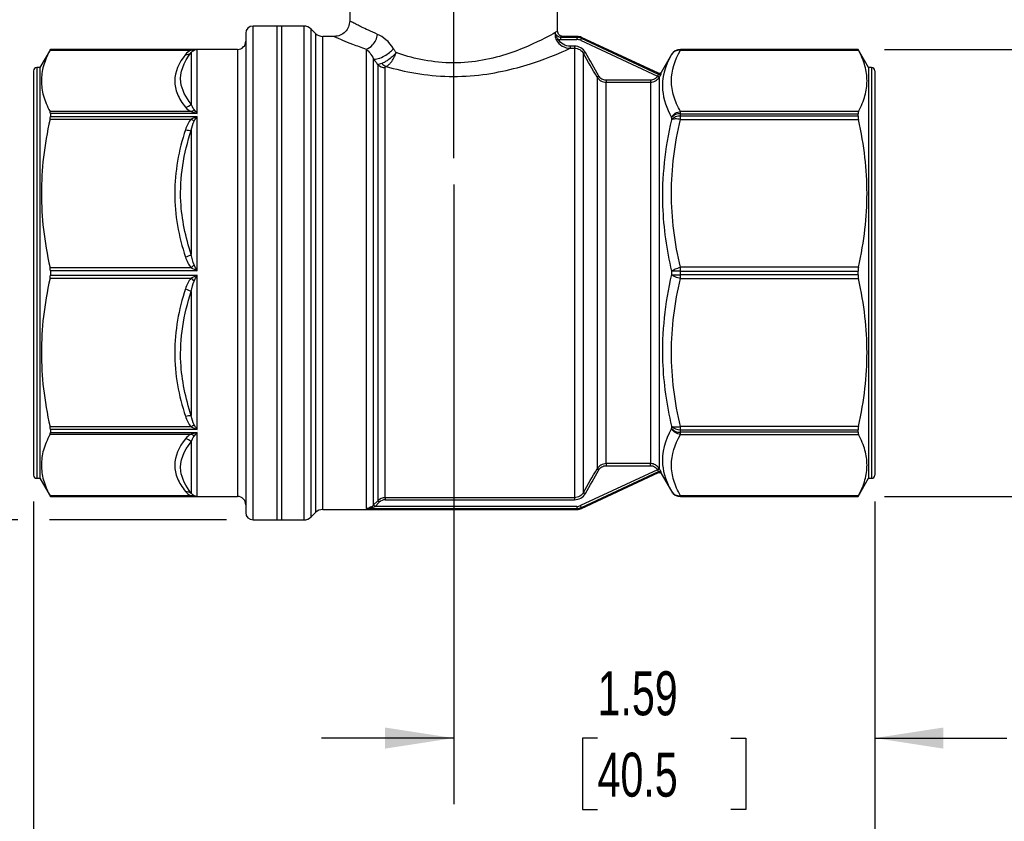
# Model space of a CAD drawing. Header units: inches. Extents: x 0.5 to 21.5, y 0.5 to 16.5.
# Tile 3 of 11: x 4 to 7.8, y 3.4 to 6.4. Entities that reach past the tile are written whole.
import ezdxf

# ---------------------------------------------------------------- set-up
doc = ezdxf.new("R2010")
doc.units = ezdxf.units.IN
doc.header["$LTSCALE"] = 2
doc.header["$MEASUREMENT"] = 0
doc.linetypes.add('SLD-Center', pattern=[0.75, 0.6, -0.05, 0.05, -0.05])
doc.linetypes.add('SLD-Solid', pattern=[0])
doc.layers.add('CENTER', color=40, linetype='SLD-Center')
doc.layers.add('DIMENSIONS', color=140, linetype='SLD-Solid', lineweight=25)
doc.styles.add('SLDTEXTSTYLE0', font='TXT', dxfattribs={"width": 0.7})
doc.dimstyles.new('SLDDIMSTYLE0', dxfattribs={"dimtxt": 0.169922, "dimasz": 0.26, "dimexe": 0, "dimexo": 0.0625, "dimgap": 0.04248, "dimtad": 0, "dimtih": 1, "dimtoh": 1, "dimrnd": 1e-09, "dimzin": 12, "dimdsep": 46, "dimtxsty": 'SLDTEXTSTYLE0', "dimsah": 1, "dimcen": 0.09, "dimadec": 0, "dimazin": 3, "dimtfac": 1, "dimtofl": 0, "dimtmove": 0, "dimatfit": 3, "dimfxl": 0, "dimfrac": 2, "dimtolj": 1, "dimtzin": 12, "dimarcsym": 0})
doc.dimstyles.new('SLDDIMSTYLE1', dxfattribs={"dimtxt": 0.169922, "dimasz": 0.26, "dimexe": 0, "dimexo": 0.0625, "dimgap": 0.04248, "dimtad": 0, "dimtih": 1, "dimtoh": 1, "dimrnd": 1e-09, "dimzin": 12, "dimdsep": 46, "dimtxsty": 'SLDTEXTSTYLE0', "dimsah": 1, "dimcen": 0.09, "dimadec": 0, "dimazin": 3, "dimtfac": 1, "dimtmove": 0, "dimatfit": 0, "dimfxl": 0, "dimfrac": 2, "dimtolj": 1, "dimtzin": 12, "dimarcsym": 0})

# ---------------------------------------------------------------- blocks, each defined once
blk = doc.blocks.new('_D')
at = {"layer": 'DIMENSIONS'}
for p, q in [((7.3104, 6.2904), (8.4864, 6.2904)), ((8.2364, 6.2904), (8.2364, 5.7737)), ((7.9839, 5.4656), (7.9269, 5.4656)), ((7.9269, 5.4656), (7.9269, 5.1955)), ((8.4889, 5.4656), (8.5459, 5.4656)), ((8.5459, 5.4656), (8.5459, 5.1955)), ((7.9269, 5.1955), (7.9839, 5.1955)), ((8.5459, 5.1955), (8.4889, 5.1955)), ((8.2364, 4.5975), (8.2364, 5.1575)), ((7.3104, 4.5975), (8.4864, 4.5975))]:
    blk.add_line(p, q, dxfattribs=at)
for points in [[(8.2364, 6.2904), (8.1964, 6.0304), (8.2764, 6.0304)], [(8.2364, 4.5975), (8.2764, 4.8575), (8.1964, 4.8575)]]:
    blk.add_solid(points, dxfattribs=at)
at = {"layer": 'DIMENSIONS', "char_height": 0.16667, "attachment_point": 1, "style": 'SLDTEXTSTYLE0'}
for s, insert in [('1.69', (7.9839, 5.7185)), ('43.0', (7.9839, 5.4104))]:
    blk.add_mtext(s, dxfattribs=dict(at, insert=insert))
blk = doc.blocks.new('_D_1')
at = {"layer": 'DIMENSIONS'}
for p, q in [((5.6794, 5.7789), (5.6794, 3.4327)), ((7.2738, 4.5782), (7.2738, 3.4327)), ((5.6794, 3.6827), (5.1794, 3.6827)), ((6.2241, 3.6827), (6.1671, 3.6827)), ((6.1671, 3.6827), (6.1671, 3.4126)), ((6.7291, 3.6827), (6.7861, 3.6827)), ((6.7861, 3.6827), (6.7861, 3.4126)), ((7.2738, 3.6827), (7.7738, 3.6827)), ((6.1671, 3.4126), (6.2241, 3.4126)), ((6.7861, 3.4126), (6.7291, 3.4126))]:
    blk.add_line(p, q, dxfattribs=at)
for points in [[(5.6794, 3.6827), (5.4194, 3.7227), (5.4194, 3.6427)], [(7.2738, 3.6827), (7.5338, 3.6427), (7.5338, 3.7227)]]:
    blk.add_solid(points, dxfattribs=at)
at = {"layer": 'DIMENSIONS', "char_height": 0.16667, "attachment_point": 1, "style": 'SLDTEXTSTYLE0'}
for s, insert in [('1.59', (6.2241, 3.9356)), ('40.5', (6.2241, 3.6275))]:
    blk.add_mtext(s, dxfattribs=dict(at, insert=insert))
blk = doc.blocks.new('_D_2')
at = {"layer": 'DIMENSIONS'}
for p, q in [((4.0888, 4.5782), (4.0888, 2.4878)), ((7.2738, 4.5782), (7.2738, 2.4878)), ((4.0888, 2.7378), (5.1986, 2.7378)), ((5.4289, 2.7378), (5.3718, 2.7378)), ((5.3718, 2.7378), (5.3718, 2.4677)), ((5.9338, 2.7378), (5.9909, 2.7378)), ((5.9909, 2.7378), (5.9909, 2.4677)), ((7.2738, 2.7378), (6.1641, 2.7378)), ((5.3718, 2.4677), (5.4289, 2.4677)), ((5.9909, 2.4677), (5.9338, 2.4677))]:
    blk.add_line(p, q, dxfattribs=at)
for points in [[(4.0888, 2.7378), (4.3488, 2.6978), (4.3488, 2.7778)], [(7.2738, 2.7378), (7.0138, 2.7778), (7.0138, 2.6978)]]:
    blk.add_solid(points, dxfattribs=at)
at = {"layer": 'DIMENSIONS', "char_height": 0.16667, "attachment_point": 1, "style": 'SLDTEXTSTYLE0'}
for s, insert in [('3.19', (5.4289, 2.9907)), ('80.9', (5.4289, 2.6826))]:
    blk.add_mtext(s, dxfattribs=dict(at, insert=insert))
blk = doc.blocks.new('_D_4')
at = {"layer": 'DIMENSIONS'}
for p, q in [((5.4363, 7.2845), (3.0501, 7.2845)), ((3.3001, 7.2845), (3.3001, 6.2048)), ((3.0476, 5.8967), (2.9906, 5.8967)), ((2.9906, 5.8967), (2.9906, 5.6266)), ((3.5526, 5.8967), (3.6096, 5.8967)), ((3.6096, 5.8967), (3.6096, 5.6266)), ((2.9906, 5.6266), (3.0476, 5.6266)), ((3.6096, 5.6266), (3.5526, 5.6266)), ((3.3001, 4.5089), (3.3001, 5.5886)), ((4.0288, 4.5089), (3.0501, 4.5089)), ((4.8195, 4.5089), (4.1488, 4.5089))]:
    blk.add_line(p, q, dxfattribs=at)
for points in [[(3.3001, 7.2845), (3.2601, 7.0245), (3.3401, 7.0245)], [(3.3001, 4.5089), (3.3401, 4.7689), (3.2601, 4.7689)]]:
    blk.add_solid(points, dxfattribs=at)
at = {"layer": 'DIMENSIONS', "char_height": 0.16667, "attachment_point": 1, "style": 'SLDTEXTSTYLE0'}
for s, insert in [('2.78', (3.0476, 6.1496)), ('70.5', (3.0476, 5.8415))]:
    blk.add_mtext(s, dxfattribs=dict(at, insert=insert))

msp = doc.modelspace()

# ---------------------------------------------------------------- linework, layer by layer
for p, q in [((5.2857, 6.8396), (5.2857, 6.3986)), ((6.0731, 6.3592), (6.0731, 6.4361)), ((5.0278, 6.379), (4.9195, 6.379)), ((4.9195, 4.5801), (4.9195, 6.379)), ((5.1119, 6.379), (5.0101, 6.379)), ((5.0101, 6.379), (5.0101, 4.5089)), ((5.0278, 6.379), (5.0278, 4.5089)), ((5.1119, 6.379), (5.1119, 4.5089)), ((4.892, 6.3514), (4.892, 4.6056)), ((5.156, 6.3512), (5.1397, 6.3675)), ((5.1397, 4.5204), (5.1397, 6.3675)), ((5.156, 6.3512), (5.156, 4.5368)), ((5.2267, 6.3396), (5.1839, 6.3396)), ((5.1839, 4.5483), (5.1839, 6.3396)), ((6.1471, 6.3396), (6.0928, 6.3396)), ((6.1462, 6.3359), (6.0843, 6.3359)), ((6.0843, 6.3281), (6.1462, 6.3281)), ((6.1369, 6.3027), (6.1204, 6.3027)), ((6.1595, 6.3251), (6.4512, 6.1891)), ((6.455, 6.196), (6.1628, 6.3322)), ((6.4548, 6.2001), (6.1636, 6.3359)), ((4.1522, 6.2904), (4.1124, 6.2215)), ((4.1509, 6.288), (4.6854, 6.288)), ((4.8605, 6.2904), (4.1522, 6.2904)), ((4.1522, 6.2904), (4.7082, 6.2904)), ((4.1522, 6.2904), (4.1522, 6.2904)), ((4.6859, 6.2782), (4.6859, 6.0836)), ((4.7082, 6.0482), (4.7082, 6.2904)), ((4.8605, 6.2904), (4.8605, 4.6619)), ((5.3481, 6.2915), (5.3481, 4.552)), ((6.1204, 6.2949), (6.1369, 6.2949)), ((6.1369, 6.2949), (6.1369, 4.593)), ((6.171, 4.6129), (6.171, 6.275)), ((6.5039, 6.2707), (6.465, 6.2033)), ((6.5039, 6.2707), (6.5039, 6.2707)), ((7.2104, 6.2904), (6.538, 6.2904)), ((6.538, 6.2874), (6.538, 6.2904)), ((7.2104, 6.2904), (6.538, 6.2904)), ((6.538, 6.2904), (6.538, 6.2904)), ((6.538, 6.2874), (7.212, 6.2874)), ((7.2502, 6.2215), (7.2104, 6.2904)), ((7.2104, 6.2904), (7.2104, 6.2904)), ((5.3759, 4.565), (5.3759, 6.2546)), ((5.3922, 6.2322), (5.3922, 4.5814)), ((4.0888, 6.2097), (4.0888, 4.7365)), ((4.1124, 6.2215), (4.1006, 6.2215)), ((4.1006, 6.2215), (4.1006, 4.7256)), ((4.1124, 6.2215), (4.1124, 4.7256)), ((5.4201, 4.593), (5.4201, 6.2217)), ((7.262, 6.2215), (7.2502, 6.2215)), ((7.2502, 6.2215), (7.2502, 4.6664)), ((7.262, 6.2215), (7.262, 4.6664)), ((7.2738, 6.2097), (7.2738, 4.6782)), ((6.2222, 6.1858), (6.2222, 4.7021)), ((6.4243, 6.1738), (6.2563, 6.1738)), ((6.2563, 4.7219), (6.2563, 6.166)), ((6.2563, 6.166), (6.4243, 6.166)), ((6.4243, 6.166), (6.4243, 4.7219)), ((6.4584, 4.7021), (6.4584, 6.1858)), ((4.6854, 6.0549), (4.1509, 6.0549)), ((4.1522, 6.0482), (4.1522, 6.0367)), ((4.7082, 6.0482), (4.1522, 6.0482)), ((6.538, 6.0471), (6.538, 6.0554)), ((7.212, 6.0554), (6.538, 6.0554)), ((6.538, 6.0378), (6.538, 6.0471)), ((6.538, 6.0471), (7.2104, 6.0471)), ((7.2104, 6.0378), (7.2104, 6.0471)), ((4.1509, 6.0267), (4.6854, 6.0267)), ((4.1522, 6.0367), (4.7082, 6.0367)), ((4.7082, 5.4521), (4.7082, 6.0367)), ((6.5039, 6.0331), (6.5039, 6.024)), ((6.538, 6.0253), (6.538, 6.0378)), ((7.2104, 6.0378), (6.538, 6.0378)), ((6.538, 6.0253), (7.212, 6.0253)), ((4.6859, 5.9842), (4.6859, 5.5143)), ((4.6854, 5.4639), (4.1509, 5.4639)), ((4.7082, 5.4521), (4.1522, 5.4521)), ((4.1522, 5.4521), (4.1522, 5.4358)), ((6.5039, 5.4504), (6.5039, 5.4375)), ((6.538, 5.4505), (6.538, 5.4653)), ((7.212, 5.4653), (6.538, 5.4653)), ((6.538, 5.4374), (6.538, 5.4505)), ((6.538, 5.4505), (7.2104, 5.4505)), ((7.2104, 5.4374), (7.2104, 5.4505)), ((4.1509, 5.424), (4.6854, 5.424)), ((4.1522, 5.4358), (4.7082, 5.4358)), ((4.7082, 4.8512), (4.7082, 5.4358)), ((6.538, 5.4226), (6.538, 5.4374)), ((7.2104, 5.4374), (6.538, 5.4374)), ((6.538, 5.4226), (7.212, 5.4226)), ((4.6859, 5.3736), (4.6859, 4.9038)), ((4.6854, 4.8612), (4.1509, 4.8612)), ((4.1522, 4.8512), (4.1522, 4.8397)), ((4.7082, 4.8512), (4.1522, 4.8512)), ((6.5039, 4.8639), (6.5039, 4.8548)), ((7.212, 4.8627), (6.538, 4.8627)), ((6.538, 4.8501), (6.538, 4.8627)), ((6.538, 4.8501), (7.2104, 4.8501)), ((6.538, 4.8408), (6.538, 4.8501)), ((7.2104, 4.8408), (7.2104, 4.8501)), ((4.1509, 4.833), (4.6854, 4.833)), ((4.1522, 4.8397), (4.7082, 4.8397)), ((4.7082, 4.5975), (4.7082, 4.8397)), ((7.2104, 4.8408), (6.538, 4.8408)), ((6.538, 4.8325), (6.538, 4.8408)), ((6.538, 4.8325), (7.212, 4.8325)), ((4.6859, 4.8043), (4.6859, 4.6097)), ((4.0888, 4.7365), (4.0888, 4.6782)), ((4.1006, 4.7256), (4.1006, 4.6664)), ((4.1124, 4.7256), (4.1124, 4.6664)), ((6.4512, 4.6988), (6.1595, 4.5628)), ((6.4243, 4.7219), (6.2563, 4.7219)), ((6.2563, 4.7141), (6.4243, 4.7141)), ((4.1006, 4.6664), (4.1124, 4.6664)), ((4.1124, 4.6664), (4.1522, 4.5975)), ((4.8605, 4.6619), (4.8605, 4.5975)), ((6.1628, 4.5557), (6.455, 4.6919)), ((6.1636, 4.552), (6.4548, 4.6878)), ((6.465, 4.6846), (6.5039, 4.6172)), ((7.2104, 4.5975), (7.2502, 4.6664)), ((7.2502, 4.6664), (7.262, 4.6664)), ((4.6854, 4.5999), (4.1509, 4.5999)), ((4.1522, 4.5975), (4.8605, 4.5975)), ((4.1522, 4.5975), (4.1522, 4.5975)), ((4.7082, 4.5975), (4.1522, 4.5975)), ((4.892, 4.6056), (4.892, 4.5365)), ((6.1369, 4.593), (5.4201, 4.593)), ((6.5039, 4.6172), (6.5039, 4.6172)), ((7.212, 4.6005), (6.538, 4.6005)), ((6.538, 4.5975), (6.538, 4.6005)), ((6.538, 4.5975), (7.2104, 4.5975)), ((6.538, 4.5975), (7.2104, 4.5975)), ((6.538, 4.5975), (6.538, 4.5975)), ((7.2104, 4.5975), (7.2104, 4.5975)), ((4.9195, 4.5089), (4.9195, 4.5801)), ((5.3481, 4.552), (6.1462, 4.552)), ((5.3922, 4.5814), (5.3763, 4.5654)), ((5.3818, 4.5598), (5.3978, 4.5759)), ((6.1462, 4.5598), (5.3818, 4.5598)), ((5.4201, 4.5852), (6.1369, 4.5852)), ((5.1397, 4.5204), (5.156, 4.5368)), ((5.1839, 4.5483), (6.1471, 4.5483)), ((4.9195, 4.5089), (5.0278, 4.5089)), ((5.0101, 4.5089), (5.1119, 4.5089))]:
    msp.add_line(p, q)
at = {"flags": 128}
for points in [[(5.461, 6.2782), (5.4598, 6.28), (5.4587, 6.2819), (5.4575, 6.2837), (5.4564, 6.2856), (5.4552, 6.2874), (5.4541, 6.2893), (5.453, 6.2911), (5.4518, 6.2929)], [(5.3759, 6.2546), (5.378, 6.2519), (5.38, 6.2491), (5.382, 6.2463), (5.3841, 6.2435), (5.3861, 6.2406), (5.3881, 6.2378), (5.3902, 6.235), (5.3922, 6.2322)]]:
    msp.add_lwpolyline(points, dxfattribs=at)
for centre, radius, start, end in [((4.9195, 6.3514), 0.0276, 90, 180), ((5.1119, 6.3396), 0.0394, 45, 90), ((5.1839, 6.379), 0.0394, 225, 270), ((6.069, 6.3552), 0.00493, 190.7022, 197.8441), ((4.8605, 6.3219), 0.0315, 270, 0), ((-119.7102, -65.9302), 145.1195, 29.79788, 29.838487), ((-117.8692, -64.8699), 143.0029, 29.795773, 29.836984), ((6.538, 6.251), 0.0394, 90, 150), ((6.538, 6.251), 0.0394, 89.9997, 149.9988), ((4.1006, 6.2097), 0.0118, 90, 180), ((7.262, 6.2097), 0.0118, 0, 90), ((6.5362, 6.0031), 0.044, 87.621, 137.1048), ((6.5361, 5.9935), 0.0444, 87.564, 136.5377), ((6.5343, 2.4825), 2.9681, 89.9283, 90.5865), ((6.5343, 8.4055), 2.9681, 269.4135, 270.0717), ((6.5361, 4.8944), 0.0444, 223.4623, 272.436), ((6.5362, 4.8848), 0.044, 222.8952, 272.379), ((-119.7102, 76.8181), 145.1195, 330.161513, 330.20212), ((-117.8692, 75.7578), 143.0029, 330.163016, 330.204227), ((4.1006, 4.6782), 0.0118, 180, 270), ((7.262, 4.6782), 0.0118, 270, 0), ((4.8605, 4.566), 0.0315, 0, 90), ((6.538, 4.6369), 0.0394, 210, 270), ((6.538, 4.6369), 0.0394, 210.0012, 270.0003), ((4.9195, 4.5365), 0.0276, 180, 270), ((5.1119, 4.5483), 0.0394, 270, 315), ((5.1839, 4.5089), 0.0394, 90, 135)]:
    msp.add_arc(centre, radius, start, end)
for centre, major_axis, ratio, start_param, end_param in [((5.6396, 6.1145), (0.4331, 0.2446), 0.000855, 0.199165, 0.212268), ((6.0813, 6.3494), (0.0225, -0.0097), 0.843024, 4.7908, 5.187086), ((6.1485, 6.3068), (0.0252, -0.0056), 0.813138, 1.304609, 1.836984), ((6.4483, 6.1909), (0.00335, 0.00377), 0.673112, 4.828171, 4.902452), ((6.4545, 6.1872), (0.0063, 0.0104), 0.338054, 4.70789, 4.783054), ((6.4483, 4.697), (-0.00335, 0.00377), 0.673112, 4.522325, 4.596607), ((6.4545, 4.7007), (-0.0063, 0.0104), 0.338054, 4.641724, 4.716888), ((5.3779, 4.5654), (0.0154, 0.0154), 0.05273, 1.623615, 1.645895), ((5.3835, 4.5598), (0.0154, 0.0077), 0.04246, 1.655114, 1.67737), ((5.4161, 4.5631), (0.0242, 0.0103), 0.805522, 1.082882, 2.036842), ((6.1485, 4.5811), (0.0252, 0.0056), 0.813138, 4.446202, 4.978576)]:
    msp.add_ellipse(centre, major_axis=major_axis, ratio=ratio, start_param=start_param, end_param=end_param)
for points, knots in [([(5.2857, 6.3986), (5.2848, 6.3909), (5.2829, 6.3755), (5.2694, 6.3559), (5.2499, 6.3423), (5.2344, 6.3405), (5.2267, 6.3396)], [0, 0, 0, 0, 0.249937, 0.499905, 0.749657, 1, 1, 1, 1]), ([(5.3913, 6.3474), (5.3792, 6.3527), (5.3565, 6.3625), (5.3314, 6.3747), (5.3152, 6.3831), (5.3048, 6.3884), (5.2977, 6.3921), (5.2891, 6.3966), (5.2834, 6.3998), (5.2857, 6.3986), (5.2857, 6.3986)], [0, 0, 0, 0, 0.192866, 0.359731, 0.500725, 0.586318, 0.670902, 0.75444, 0.999177, 1, 1, 1, 1]), ([(5.2267, 6.3396), (5.2267, 6.3396), (5.226, 6.3399), (5.2284, 6.3389), (5.236, 6.3354), (5.2566, 6.3265), (5.2945, 6.3107), (5.3301, 6.298), (5.3481, 6.2915)], [0, 0, 0, 0, 0.000854, 0.125069, 0.248426, 0.497087, 0.745904, 1, 1, 1, 1]), ([(5.3481, 6.2915), (5.3566, 6.294), (5.3766, 6.3071), (5.3888, 6.3327), (5.3913, 6.3474)], [0, 0, 0, 0, 0.428571, 1, 1, 1, 1]), ([(6.063, 6.3536), (6.0466, 6.3445), (5.9742, 6.3039), (5.8146, 6.2468), (5.6636, 6.236), (5.5543, 6.2496), (5.4898, 6.2682), (5.461, 6.2782)], [6.081244, 6.081244, 6.081244, 6.081244, 6.71721, 7.368684, 7.694421, 8.020158, 8.330932, 8.330932, 8.330932, 8.330932]), ([(6.0641, 6.3543), (6.0637, 6.3522), (6.0632, 6.3481), (6.0634, 6.3387), (6.0656, 6.331), (6.0682, 6.3261)], [-0.07228078, -0.07228078, -0.07228078, -0.07228078, -0.05162914, -0.0361404, 0, 0, 0, 0]), ([(6.0749, 6.3297), (6.0721, 6.3324), (6.0696, 6.3357), (6.0667, 6.3417), (6.0658, 6.3438), (6.0646, 6.3486), (6.0642, 6.3512), (6.0643, 6.3537)], [0, 0, 0, 0, 0.5, 0.5, 0.75, 0.75, 1, 1, 1, 1]), ([(6.0643, 6.3537), (6.0643, 6.3541), (6.0643, 6.3546), (6.0643, 6.3551), (6.0643, 6.3551), (6.0643, 6.3552)], [-0.003647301, -0.003647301, -0.003647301, -0.003647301, -0.000498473, -0.000498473, 0, 0, 0, 0]), ([(6.0843, 6.3359), (6.0784, 6.3359), (6.068, 6.3405), (6.0643, 6.3508), (6.0643, 6.3552)], [0, 0, 0, 0, 0.0620979, 0.1086713, 0.1086713, 0.1086713, 0.1086713]), ([(6.0927, 6.3396), (6.0901, 6.3399), (6.085, 6.3405), (6.0784, 6.345), (6.0739, 6.3515), (6.0733, 6.3567), (6.073, 6.3593)], [0, 0, 0, 0, 0.250093, 0.499943, 0.749834, 1, 1, 1, 1]), ([(6.0749, 6.3297), (6.0749, 6.3297), (6.0749, 6.3297), (6.0749, 6.3297), (6.0732, 6.3288), (6.0702, 6.3272), (6.0685, 6.3263), (6.0682, 6.3261)], [-0.002986, -0.002986, -0.002986, -0.002986, 0, 0, 0, 0.571429, 1, 1, 1, 1]), ([(6.0682, 6.3261), (6.0731, 6.3167), (6.0885, 6.3007), (6.1099, 6.2949), (6.1204, 6.2949)], [0, 0, 0, 0, 0.0702546, 0.1405078, 0.1405078, 0.1405078, 0.1405078]), ([(6.0843, 6.3359), (6.0843, 6.3357), (6.0843, 6.3348), (6.0843, 6.3319), (6.0843, 6.33), (6.0843, 6.3281)], [0, 0, 0, 0, 0.5, 0.5, 1, 1, 1, 1]), ([(6.1204, 6.3027), (6.1204, 6.3008), (6.1204, 6.2989), (6.1204, 6.2961), (6.1204, 6.2951), (6.1204, 6.2949)], [0, 0, 0, 0, 0.5, 0.5, 1, 1, 1, 1]), ([(6.1369, 6.3027), (6.1369, 6.3011), (6.1369, 6.2973), (6.1369, 6.2951), (6.1369, 6.2949)], [0, 0, 0, 0, 0.428571, 1, 1, 1, 1]), ([(6.1462, 6.3359), (6.1462, 6.3358), (6.1462, 6.3341), (6.1462, 6.3303), (6.1462, 6.3281)], [0, 0, 0, 0, 0.428571, 1, 1, 1, 1]), ([(6.1628, 6.3322), (6.1627, 6.3321), (6.1623, 6.3312), (6.1611, 6.3286), (6.1603, 6.3269), (6.1595, 6.3251)], [0, 0, 0, 0, 0.5, 0.5, 1, 1, 1, 1]), ([(4.1509, 6.288), (4.1396, 6.2671), (4.1315, 6.2474), (4.1207, 6.2089), (4.1181, 6.1902), (4.1181, 6.1527), (4.1207, 6.1339), (4.1315, 6.0954), (4.1396, 6.0757), (4.1509, 6.0549)], [0, 0, 0, 0, 0.25, 0.25, 0.5, 0.5, 0.75, 0.75, 1, 1, 1, 1]), ([(4.6636, 6.2713), (4.638, 6.2391), (4.6233, 6.2052), (4.6229, 6.1545), (4.6266, 6.1376), (4.6406, 6.1042), (4.6508, 6.0876), (4.6636, 6.0715)], [0, 0, 0, 0, 0.5, 0.5, 0.75, 0.75, 1, 1, 1, 1]), ([(4.6859, 6.0836), (4.6639, 6.1101), (4.6303, 6.1746), (4.6566, 6.2416), (4.6859, 6.2782)], [0, 0, 0, 0, 0.575193, 1.342116, 1.342116, 1.342116, 1.342116]), ([(4.7082, 6.2904), (4.708, 6.2904), (4.7079, 6.2904), (4.7002, 6.2903), (4.6927, 6.2895), (4.6854, 6.288)], [-0.08395482, -0.08395482, -0.08395482, -0.08395482, -0.08246334, -0.08246334, 0, 0, 0, 0]), ([(4.6968, 6.2877), (4.7004, 6.2894), (4.7042, 6.2903), (4.708, 6.2904), (4.7081, 6.2904), (4.7082, 6.2904)], [-0.08395482, -0.08395482, -0.08395482, -0.08395482, -0.00149148, -0.00149148, 0, 0, 0, 0]), ([(5.3759, 6.2546), (5.3804, 6.2535), (5.393, 6.2544), (5.4221, 6.2671), (5.4428, 6.2832), (5.4518, 6.2929)], [0, 0, 0, 0, 0.285714, 0.571429, 1, 1, 1, 1]), ([(5.461, 6.2782), (5.4609, 6.2781), (5.4608, 6.278), (5.4527, 6.2677), (5.4379, 6.254), (5.4184, 6.2422), (5.4109, 6.2389), (5.4074, 6.2377)], [-0.00033008, -0.00033008, -0.00033008, -0.00033008, 0, 0, 0.0374703, 0.0499604, 0.0624505, 0.0624505, 0.0624505, 0.0624505]), ([(5.4235, 6.2257), (5.4579, 6.2159), (5.5336, 6.1978), (5.6613, 6.1849), (5.8349, 6.195), (6.0183, 6.2484), (6.1016, 6.2863), (6.1204, 6.2949)], [6.082024, 6.082024, 6.082024, 6.082024, 6.407761, 6.733498, 7.059235, 7.710709, 8.345895, 8.345895, 8.345895, 8.345895]), ([(5.4235, 6.2257), (5.4265, 6.2273), (5.4328, 6.2315), (5.4477, 6.2467), (5.4569, 6.2645), (5.4609, 6.278), (5.4609, 6.2781), (5.461, 6.2782)], [-0.00033008, -0.00033008, -0.00033008, -0.00033008, 0.01216002, 0.02465012, 0.06212043, 0.06212043, 0.0624505, 0.0624505, 0.0624505, 0.0624505]), ([(6.1779, 6.279), (6.1764, 6.2781), (6.1729, 6.2761), (6.1711, 6.2751), (6.171, 6.275)], [0, 0, 0, 0, 0.428571, 1, 1, 1, 1]), ([(6.5039, 6.2707), (6.4793, 6.2272), (6.4572, 6.1481), (6.4854, 6.067), (6.5039, 6.0331)], [0, 0, 0, 0, 0.88516, 1.54903, 1.54903, 1.54903, 1.54903]), ([(6.538, 6.0554), (6.5272, 6.0745), (6.5186, 6.0937), (6.5069, 6.1325), (6.5038, 6.152), (6.5041, 6.2105), (6.5165, 6.2494), (6.538, 6.2874)], [0, 0, 0, 0, 0.25, 0.25, 0.5, 0.5, 1, 1, 1, 1]), ([(7.212, 6.0554), (7.2233, 6.0762), (7.2313, 6.0958), (7.2419, 6.1341), (7.2445, 6.1528), (7.2445, 6.1901), (7.2419, 6.2087), (7.2313, 6.247), (7.2233, 6.2667), (7.212, 6.2874)], [0, 0, 0, 0, 0.25, 0.25, 0.5, 0.5, 0.75, 0.75, 1, 1, 1, 1]), ([(6.229, 6.1897), (6.227, 6.1886), (6.2236, 6.1866), (6.2223, 6.1859), (6.2222, 6.1858)], [0, 0, 0, 0, 0.571429, 1, 1, 1, 1]), ([(6.4515, 6.1894), (6.4534, 6.1883), (6.4569, 6.1864), (6.4583, 6.1858), (6.4584, 6.1858)], [0, 0, 0, 0, 0.571429, 1, 1, 1, 1]), ([(6.465, 6.2033), (6.4644, 6.2025), (6.4632, 6.201), (6.4606, 6.1996), (6.4576, 6.1992), (6.4558, 6.1998), (6.4548, 6.2001)], [0, 0, 0, 0, 0.249946, 0.499893, 0.749636, 1, 1, 1, 1]), ([(6.455, 6.196), (6.4565, 6.1953), (6.4606, 6.1948), (6.464, 6.1973), (6.4651, 6.1992)], [0, 0, 0, 0, 0.428571, 1, 1, 1, 1]), ([(6.2563, 6.1738), (6.2563, 6.1719), (6.2563, 6.1701), (6.2563, 6.1672), (6.2563, 6.1663), (6.2563, 6.166)], [0, 0, 0, 0, 0.5, 0.5, 1, 1, 1, 1]), ([(6.4243, 6.1738), (6.4243, 6.1717), (6.4243, 6.1679), (6.4243, 6.1662), (6.4243, 6.166)], [0, 0, 0, 0, 0.571429, 1, 1, 1, 1]), ([(6.4512, 6.1891), (6.4532, 6.1879), (6.4565, 6.1859), (6.4579, 6.1851), (6.458, 6.185)], [0, 0, 0, 0, 0.571429, 1, 1, 1, 1]), ([(4.6854, 6.0549), (4.6927, 6.0533), (4.7002, 6.0511), (4.7079, 6.0483), (4.708, 6.0483), (4.7082, 6.0482)], [-0.00149148, -0.00149148, -0.00149148, -0.00149148, 0.08097186, 0.08097186, 0.08246334, 0.08246334, 0.08246334, 0.08246334]), ([(4.7082, 6.0482), (4.7081, 6.0483), (4.708, 6.0484), (4.7042, 6.0538), (4.7004, 6.0585), (4.6968, 6.0624)], [-0.00149148, -0.00149148, -0.00149148, -0.00149148, 0, 0, 0.08246334, 0.08246334, 0.08246334, 0.08246334]), ([(4.1509, 6.0267), (4.1396, 5.9764), (4.1315, 5.9287), (4.1207, 5.8358), (4.1181, 5.7905), (4.1181, 5.7), (4.1207, 5.6548), (4.1315, 5.5618), (4.1396, 5.5142), (4.1509, 5.4639)], [0, 0, 0, 0, 0.25, 0.25, 0.5, 0.5, 0.75, 0.75, 1, 1, 1, 1]), ([(4.7082, 6.0367), (4.708, 6.0366), (4.7079, 6.0366), (4.7002, 6.0337), (4.6927, 6.0304), (4.6854, 6.0267)], [-0.08395478, -0.08395478, -0.08395478, -0.08395478, -0.08246738, -0.08246738, 0, 0, 0, 0]), ([(4.6968, 6.0187), (4.7004, 6.025), (4.7042, 6.031), (4.708, 6.0365), (4.7081, 6.0366), (4.7082, 6.0367)], [-0.08395478, -0.08395478, -0.08395478, -0.08395478, -0.0014874, -0.0014874, 0, 0, 0, 0]), ([(6.5039, 6.024), (6.4793, 5.9173), (6.4572, 5.7242), (6.4854, 5.531), (6.5039, 5.4504)], [0, 0, 0, 0, 0.88516, 1.54903, 1.54903, 1.54903, 1.54903]), ([(6.538, 5.4653), (6.5272, 5.5112), (6.5186, 5.5577), (6.5069, 5.6514), (6.5038, 5.6984), (6.5041, 5.8396), (6.5165, 5.9335), (6.538, 6.0253)], [0, 0, 0, 0, 0.25, 0.25, 0.5, 0.5, 1, 1, 1, 1]), ([(7.212, 5.4653), (7.2233, 5.5153), (7.2313, 5.5627), (7.2419, 5.6552), (7.2445, 5.7002), (7.2445, 5.7903), (7.2419, 5.8354), (7.2313, 5.9279), (7.2233, 5.9753), (7.212, 6.0253)], [0, 0, 0, 0, 0.25, 0.25, 0.5, 0.5, 0.75, 0.75, 1, 1, 1, 1]), ([(4.6636, 5.9865), (4.638, 5.9086), (4.6233, 5.8269), (4.6229, 5.7044), (4.6266, 5.6636), (4.6406, 5.5829), (4.6508, 5.543), (4.6636, 5.5041)], [0, 0, 0, 0, 0.5, 0.5, 0.75, 0.75, 1, 1, 1, 1]), ([(4.6859, 5.5143), (4.6639, 5.5792), (4.6303, 5.7367), (4.6566, 5.897), (4.6859, 5.9842)], [0, 0, 0, 0, 0.575186, 1.3421, 1.3421, 1.3421, 1.3421]), ([(4.6854, 5.4639), (4.6927, 5.4602), (4.7002, 5.4562), (4.7079, 5.4523), (4.708, 5.4522), (4.7082, 5.4521)], [-0.0014874, -0.0014874, -0.0014874, -0.0014874, 0.08097998, 0.08097998, 0.08246738, 0.08246738, 0.08246738, 0.08246738]), ([(4.7082, 5.4521), (4.7081, 5.4523), (4.708, 5.4524), (4.7042, 5.4601), (4.7004, 5.4676), (4.6968, 5.4749)], [-0.0014874, -0.0014874, -0.0014874, -0.0014874, 0, 0, 0.08246738, 0.08246738, 0.08246738, 0.08246738]), ([(4.1509, 5.424), (4.1396, 5.3737), (4.1315, 5.3261), (4.1207, 5.2332), (4.1181, 5.1879), (4.1181, 5.0974), (4.1207, 5.0521), (4.1315, 4.9592), (4.1396, 4.9115), (4.1509, 4.8612)], [0, 0, 0, 0, 0.25, 0.25, 0.5, 0.5, 0.75, 0.75, 1, 1, 1, 1]), ([(4.7082, 5.4358), (4.708, 5.4357), (4.7079, 5.4356), (4.7002, 5.4317), (4.6927, 5.4277), (4.6854, 5.424)], [-0.08395482, -0.08395482, -0.08395482, -0.08395482, -0.08246334, -0.08246334, 0, 0, 0, 0]), ([(4.6968, 5.413), (4.7004, 5.4203), (4.7042, 5.4279), (4.708, 5.4355), (4.7081, 5.4356), (4.7082, 5.4358)], [-0.08395482, -0.08395482, -0.08395482, -0.08395482, -0.00149148, -0.00149148, 0, 0, 0, 0]), ([(6.5039, 5.4375), (6.4793, 5.3301), (6.4572, 5.1362), (6.4854, 4.9439), (6.5039, 4.8639)], [0, 0, 0, 0, 0.88516, 1.54903, 1.54903, 1.54903, 1.54903]), ([(6.538, 4.8627), (6.5272, 4.9085), (6.5186, 4.9551), (6.5069, 5.0487), (6.5038, 5.0958), (6.5041, 5.2369), (6.5165, 5.3308), (6.538, 5.4226)], [0, 0, 0, 0, 0.25, 0.25, 0.5, 0.5, 1, 1, 1, 1]), ([(7.212, 4.8627), (7.2233, 4.9127), (7.2313, 4.9601), (7.2419, 5.0525), (7.2445, 5.0976), (7.2445, 5.1877), (7.2419, 5.2327), (7.2313, 5.3252), (7.2233, 5.3726), (7.212, 5.4226)], [0, 0, 0, 0, 0.25, 0.25, 0.5, 0.5, 0.75, 0.75, 1, 1, 1, 1]), ([(4.6636, 5.3838), (4.638, 5.306), (4.6233, 5.2243), (4.6229, 5.1018), (4.6266, 5.0609), (4.6406, 4.9802), (4.6508, 4.9404), (4.6636, 4.9014)], [0, 0, 0, 0, 0.5, 0.5, 0.75, 0.75, 1, 1, 1, 1]), ([(4.6859, 4.9038), (4.6639, 4.9691), (4.6303, 5.1274), (4.6566, 5.287), (4.6859, 5.3736)], [0, 0, 0, 0, 0.575193, 1.342116, 1.342116, 1.342116, 1.342116]), ([(4.6854, 4.8612), (4.6927, 4.8575), (4.7002, 4.8542), (4.7079, 4.8513), (4.708, 4.8513), (4.7082, 4.8512)], [-0.00149148, -0.00149148, -0.00149148, -0.00149148, 0.08097186, 0.08097186, 0.08246334, 0.08246334, 0.08246334, 0.08246334]), ([(4.7082, 4.8512), (4.7081, 4.8513), (4.708, 4.8514), (4.7042, 4.8569), (4.7004, 4.8629), (4.6968, 4.8692)], [-0.00149148, -0.00149148, -0.00149148, -0.00149148, 0, 0, 0.08246334, 0.08246334, 0.08246334, 0.08246334]), ([(6.5039, 4.8548), (6.4793, 4.8096), (6.4572, 4.7284), (6.4854, 4.6498), (6.5039, 4.6172)], [0, 0, 0, 0, 0.88516, 1.54903, 1.54903, 1.54903, 1.54903]), ([(4.1509, 4.833), (4.1396, 4.8122), (4.1315, 4.7925), (4.1207, 4.754), (4.1181, 4.7352), (4.1181, 4.6977), (4.1207, 4.679), (4.1315, 4.6405), (4.1396, 4.6208), (4.1509, 4.5999)], [0, 0, 0, 0, 0.25, 0.25, 0.5, 0.5, 0.75, 0.75, 1, 1, 1, 1]), ([(4.6636, 4.8164), (4.638, 4.7841), (4.6233, 4.7504), (4.6229, 4.6996), (4.6266, 4.6827), (4.6406, 4.6492), (4.6508, 4.6327), (4.6636, 4.6166)], [0, 0, 0, 0, 0.5, 0.5, 0.75, 0.75, 1, 1, 1, 1]), ([(4.7082, 4.8397), (4.708, 4.8396), (4.7079, 4.8396), (4.7002, 4.8368), (4.6927, 4.8346), (4.6854, 4.833)], [-0.08395478, -0.08395478, -0.08395478, -0.08395478, -0.08246738, -0.08246738, 0, 0, 0, 0]), ([(4.6968, 4.8255), (4.7004, 4.8294), (4.7042, 4.8341), (4.708, 4.8395), (4.7081, 4.8396), (4.7082, 4.8397)], [-0.08395478, -0.08395478, -0.08395478, -0.08395478, -0.0014874, -0.0014874, 0, 0, 0, 0]), ([(6.538, 4.6005), (6.5272, 4.6195), (6.5186, 4.6388), (6.5069, 4.6776), (6.5038, 4.6971), (6.5041, 4.7555), (6.5165, 4.7944), (6.538, 4.8325)], [0, 0, 0, 0, 0.25, 0.25, 0.5, 0.5, 1, 1, 1, 1]), ([(7.212, 4.6005), (7.2233, 4.6212), (7.2313, 4.6409), (7.2419, 4.6792), (7.2445, 4.6978), (7.2445, 4.7352), (7.2419, 4.7538), (7.2313, 4.7921), (7.2233, 4.8118), (7.212, 4.8325)], [0, 0, 0, 0, 0.25, 0.25, 0.5, 0.5, 0.75, 0.75, 1, 1, 1, 1]), ([(4.6859, 4.6097), (4.6639, 4.6372), (4.6303, 4.7036), (4.6566, 4.769), (4.6859, 4.8043)], [0, 0, 0, 0, 0.575186, 1.3421, 1.3421, 1.3421, 1.3421]), ([(6.2222, 4.7021), (6.2223, 4.702), (6.2236, 4.7013), (6.227, 4.6993), (6.229, 4.6982)], [0, 0, 0, 0, 0.428571, 1, 1, 1, 1]), ([(6.2563, 4.7219), (6.2563, 4.7216), (6.2563, 4.7207), (6.2563, 4.7179), (6.2563, 4.716), (6.2563, 4.7141)], [0, 0, 0, 0, 0.5, 0.5, 1, 1, 1, 1]), ([(6.4243, 4.7141), (6.4243, 4.716), (6.4243, 4.7179), (6.4243, 4.7207), (6.4243, 4.7216), (6.4243, 4.7219)], [0, 0, 0, 0, 0.5, 0.5, 1, 1, 1, 1]), ([(6.4512, 4.6988), (6.4532, 4.7), (6.4565, 4.702), (6.4579, 4.7028), (6.458, 4.7029)], [0, 0, 0, 0, 0.571429, 1, 1, 1, 1]), ([(6.4515, 4.6985), (6.4534, 4.6996), (6.4569, 4.7015), (6.4583, 4.7021), (6.4584, 4.7021)], [0, 0, 0, 0, 0.571429, 1, 1, 1, 1]), ([(6.4548, 4.6878), (6.4558, 4.6881), (6.4576, 4.6887), (6.4606, 4.6883), (6.4632, 4.6869), (6.4644, 4.6854), (6.465, 4.6846)], [0, 0, 0, 0, 0.250364, 0.500107, 0.750054, 1, 1, 1, 1]), ([(6.455, 4.6919), (6.457, 4.6929), (6.4612, 4.6929), (6.4643, 4.6902), (6.4651, 4.6887)], [0, 0, 0, 0, 0.571429, 1, 1, 1, 1]), ([(4.6854, 4.5999), (4.6927, 4.5984), (4.7002, 4.5976), (4.7079, 4.5975), (4.708, 4.5975), (4.7082, 4.5975)], [-0.0014874, -0.0014874, -0.0014874, -0.0014874, 0.08097998, 0.08097998, 0.08246738, 0.08246738, 0.08246738, 0.08246738]), ([(4.7082, 4.5975), (4.7081, 4.5975), (4.708, 4.5975), (4.7042, 4.5976), (4.7004, 4.5985), (4.6968, 4.6002)], [-0.0014874, -0.0014874, -0.0014874, -0.0014874, 0, 0, 0.08246738, 0.08246738, 0.08246738, 0.08246738]), ([(5.4201, 4.593), (5.4201, 4.5928), (5.4201, 4.5919), (5.4201, 4.589), (5.4201, 4.5871), (5.4201, 4.5852)], [0, 0, 0, 0, 0.5, 0.5, 1, 1, 1, 1]), ([(6.1369, 4.593), (6.1369, 4.5928), (6.1369, 4.5907), (6.1369, 4.5868), (6.1369, 4.5852)], [0, 0, 0, 0, 0.571429, 1, 1, 1, 1]), ([(6.171, 4.6129), (6.1711, 4.6128), (6.1729, 4.6118), (6.1764, 4.6098), (6.1779, 4.609)], [0, 0, 0, 0, 0.571429, 1, 1, 1, 1]), ([(5.3512, 4.5523), (5.3502, 4.5522), (5.3492, 4.5521), (5.3482, 4.552), (5.3481, 4.552), (5.3481, 4.552)], [0.09308813, 0.09308813, 0.09308813, 0.09308813, 0.10352118, 0.10352118, 0.10408774, 0.10408774, 0.10408774, 0.10408774]), ([(5.3815, 4.5597), (5.3799, 4.5612), (5.3772, 4.5639), (5.376, 4.565), (5.3759, 4.565)], [0, 0, 0, 0, 0.571429, 1, 1, 1, 1]), ([(5.3763, 4.5654), (5.3764, 4.5652), (5.3779, 4.5638), (5.3806, 4.561), (5.3818, 4.5598)], [0, 0, 0, 0, 0.571429, 1, 1, 1, 1]), ([(5.3922, 4.5814), (5.3923, 4.5813), (5.3935, 4.5802), (5.3962, 4.5775), (5.3978, 4.5759)], [0, 0, 0, 0, 0.4285714, 1, 1, 1, 1]), ([(6.1462, 4.5598), (6.1462, 4.5576), (6.1462, 4.5538), (6.1462, 4.5521), (6.1462, 4.552)], [0, 0, 0, 0, 0.571429, 1, 1, 1, 1]), ([(6.147, 4.5483), (6.1499, 4.5484), (6.1556, 4.5488), (6.161, 4.5509), (6.1636, 4.552)], [0, 0, 0, 0, 0.5, 1, 1, 1, 1]), ([(6.1628, 4.5557), (6.1627, 4.5558), (6.162, 4.5573), (6.1604, 4.5608), (6.1595, 4.5628)], [0, 0, 0, 0, 0.428571, 1, 1, 1, 1])]:
    msp.add_open_spline(points, degree=3, knots=knots)
for points in [[(5.4518, 6.2929), (5.4349, 6.3202), (5.4121, 6.3386), (5.3913, 6.3474)], [(6.0643, 6.3552), (6.0643, 6.3549), (6.0642, 6.3546), (6.0641, 6.3543)], [(6.073, 6.3592), (6.073, 6.3592), (6.0701, 6.3579), (6.0643, 6.3552)], [(6.0843, 6.3359), (6.0899, 6.3383), (6.0927, 6.3396), (6.0927, 6.3396)], [(6.147, 6.3396), (6.147, 6.3396), (6.1467, 6.3384), (6.1462, 6.3359)], [(6.1636, 6.3359), (6.161, 6.337), (6.1556, 6.3391), (6.1499, 6.3395), (6.147, 6.3396)], [(6.1204, 6.3027), (6.1112, 6.3027), (6.0926, 6.3076), (6.0792, 6.3215), (6.0749, 6.3297)], [(6.1779, 6.279), (6.1738, 6.2861), (6.1617, 6.2983), (6.1452, 6.3027), (6.1369, 6.3027)], [(6.1628, 6.3322), (6.1576, 6.3346), (6.1519, 6.3359), (6.1462, 6.3359)], [(6.1628, 6.3322), (6.1634, 6.3347), (6.1636, 6.3359), (6.1636, 6.3359)], [(4.1509, 6.288), (4.1518, 6.2895), (4.1522, 6.2903), (4.1522, 6.2904)], [(4.6854, 6.288), (4.6745, 6.2833), (4.6683, 6.2773), (4.6636, 6.2713)], [(4.6636, 6.2713), (4.672, 6.2704), (4.6803, 6.2729), (4.6859, 6.2782)], [(4.6968, 6.2877), (4.6933, 6.2865), (4.6894, 6.2866), (4.6854, 6.288)], [(4.6859, 6.2782), (4.6883, 6.2818), (4.6913, 6.2852), (4.6968, 6.2877)], [(5.3481, 6.2915), (5.3577, 6.2833), (5.3681, 6.2708), (5.3759, 6.2546)], [(6.1369, 6.2949), (6.1438, 6.2949), (6.1576, 6.2912), (6.1676, 6.281), (6.171, 6.275)], [(6.538, 6.2874), (6.531, 6.288), (6.5171, 6.2854), (6.5071, 6.2763), (6.5039, 6.2707)], [(7.2104, 6.2904), (7.2104, 6.2903), (7.211, 6.2893), (7.212, 6.2874)], [(5.4074, 6.2377), (5.3997, 6.235), (5.3948, 6.2332), (5.3922, 6.2322)], [(5.3922, 6.2322), (5.3995, 6.2256), (5.4098, 6.2217), (5.4201, 6.2217)], [(5.4074, 6.2377), (5.4122, 6.232), (5.4178, 6.2278), (5.4235, 6.2257)], [(5.4201, 6.2217), (5.4201, 6.2232), (5.421, 6.2247), (5.4235, 6.2257)], [(6.2563, 6.1738), (6.2508, 6.1738), (6.2397, 6.1768), (6.2317, 6.185), (6.229, 6.1897)], [(6.455, 6.196), (6.4551, 6.1958), (6.4545, 6.1941), (6.4525, 6.1909), (6.4515, 6.1894)], [(6.4548, 6.2001), (6.4548, 6.2001), (6.4549, 6.1987), (6.455, 6.196)], [(6.4584, 6.1858), (6.4603, 6.1891), (6.4638, 6.1956), (6.4651, 6.1988), (6.4651, 6.1992)], [(6.4651, 6.1992), (6.465, 6.2019), (6.465, 6.2033), (6.465, 6.2033)], [(6.2222, 6.1858), (6.2256, 6.1799), (6.2356, 6.1698), (6.2494, 6.166), (6.2563, 6.166)], [(6.4512, 6.1891), (6.4485, 6.1845), (6.4405, 6.1767), (6.4297, 6.1738), (6.4243, 6.1738)], [(6.4243, 6.166), (6.431, 6.166), (6.4445, 6.1696), (6.4545, 6.1793), (6.458, 6.185)], [(4.6636, 6.0715), (4.672, 6.0725), (4.6803, 6.077), (4.6859, 6.0836)], [(4.6968, 6.0624), (4.6913, 6.0684), (4.6883, 6.0761), (4.6859, 6.0836)], [(4.1522, 6.0482), (4.1522, 6.0511), (4.1518, 6.0533), (4.1509, 6.0549)], [(4.6636, 6.0715), (4.6683, 6.0655), (4.6745, 6.0595), (4.6854, 6.0549)], [(4.6854, 6.0549), (4.6894, 6.0562), (4.6933, 6.0589), (4.6968, 6.0624)], [(6.5039, 6.0331), (6.5071, 6.0392), (6.5171, 6.05), (6.531, 6.0549), (6.538, 6.0554)], [(7.212, 6.0554), (7.211, 6.0535), (7.2104, 6.0507), (7.2104, 6.0471)], [(4.1509, 6.0267), (4.1518, 6.0304), (4.1522, 6.0338), (4.1522, 6.0367)], [(4.6854, 6.0267), (4.6745, 6.0155), (4.6683, 6.0009), (4.6636, 5.9865)], [(4.6968, 6.0187), (4.6933, 6.0206), (4.6894, 6.0234), (4.6854, 6.0267)], [(4.6859, 5.9842), (4.6883, 5.9967), (4.6913, 6.0092), (4.6968, 6.0187)], [(6.538, 6.0253), (6.531, 6.0267), (6.5171, 6.0279), (6.5071, 6.0258), (6.5039, 6.024)], [(7.2104, 6.0378), (7.2104, 6.0342), (7.211, 6.0299), (7.212, 6.0253)], [(4.6636, 5.9865), (4.672, 5.9841), (4.6803, 5.9833), (4.6859, 5.9842)], [(4.6636, 5.5041), (4.672, 5.5064), (4.6803, 5.5102), (4.6859, 5.5143)], [(4.6636, 5.5041), (4.6683, 5.4897), (4.6745, 5.4751), (4.6854, 5.4639)], [(4.6968, 5.4749), (4.6913, 5.4858), (4.6883, 5.5), (4.6859, 5.5143)], [(4.1522, 5.4521), (4.1522, 5.4562), (4.1518, 5.4602), (4.1509, 5.4639)], [(4.6854, 5.4639), (4.6894, 5.4672), (4.6933, 5.471), (4.6968, 5.4749)], [(6.5039, 5.4504), (6.5071, 5.4535), (6.5171, 5.4596), (6.531, 5.4639), (6.538, 5.4653)], [(7.212, 5.4653), (7.211, 5.4607), (7.2104, 5.4557), (7.2104, 5.4505)], [(4.1509, 5.424), (4.1518, 5.4277), (4.1522, 5.4317), (4.1522, 5.4358)], [(4.6854, 5.424), (4.6745, 5.4128), (4.6683, 5.3982), (4.6636, 5.3838)], [(4.6968, 5.413), (4.6933, 5.4169), (4.6894, 5.4207), (4.6854, 5.424)], [(4.6859, 5.3736), (4.6883, 5.3879), (4.6913, 5.4021), (4.6968, 5.413)], [(6.538, 5.4226), (6.531, 5.424), (6.5171, 5.4283), (6.5071, 5.4345), (6.5039, 5.4375)], [(7.2104, 5.4374), (7.2104, 5.4322), (7.211, 5.4272), (7.212, 5.4226)], [(4.6636, 5.3838), (4.672, 5.3815), (4.6803, 5.3777), (4.6859, 5.3736)], [(4.6636, 4.9014), (4.672, 4.9038), (4.6803, 4.9046), (4.6859, 4.9038)], [(4.6636, 4.9014), (4.6683, 4.887), (4.6745, 4.8724), (4.6854, 4.8612)], [(4.6968, 4.8692), (4.6913, 4.8787), (4.6883, 4.8912), (4.6859, 4.9038)], [(4.1522, 4.8512), (4.1522, 4.8541), (4.1518, 4.8575), (4.1509, 4.8612)], [(4.6854, 4.8612), (4.6894, 4.8645), (4.6933, 4.8673), (4.6968, 4.8692)], [(6.5039, 4.8639), (6.5071, 4.8621), (6.5171, 4.86), (6.531, 4.8613), (6.538, 4.8627)], [(6.538, 4.8325), (6.531, 4.833), (6.5171, 4.8379), (6.5071, 4.8487), (6.5039, 4.8548)], [(7.212, 4.8627), (7.211, 4.858), (7.2104, 4.8537), (7.2104, 4.8501)], [(4.1509, 4.833), (4.1518, 4.8346), (4.1522, 4.8368), (4.1522, 4.8397)], [(4.6854, 4.833), (4.6745, 4.8284), (4.6683, 4.8224), (4.6636, 4.8164)], [(4.6859, 4.8043), (4.6803, 4.8109), (4.672, 4.8154), (4.6636, 4.8164)], [(4.6968, 4.8255), (4.6933, 4.829), (4.6894, 4.8317), (4.6854, 4.833)], [(4.6859, 4.8043), (4.6883, 4.8118), (4.6913, 4.8195), (4.6968, 4.8255)], [(7.2104, 4.8408), (7.2104, 4.8372), (7.211, 4.8344), (7.212, 4.8325)], [(6.2563, 4.7219), (6.2494, 4.7219), (6.2356, 4.7181), (6.2256, 4.708), (6.2222, 4.7021)], [(6.229, 4.6982), (6.2317, 4.703), (6.2397, 4.7111), (6.2508, 4.7141), (6.2563, 4.7141)], [(6.458, 4.7029), (6.4545, 4.7086), (6.4446, 4.7183), (6.431, 4.7219), (6.4243, 4.7219)], [(6.4243, 4.7141), (6.4297, 4.7141), (6.4405, 4.7112), (6.4485, 4.7034), (6.4512, 4.6988)], [(6.4515, 4.6985), (6.4525, 4.697), (6.4545, 4.6938), (6.4551, 4.6922), (6.455, 4.6919)], [(6.4651, 4.6887), (6.4651, 4.6891), (6.4638, 4.6923), (6.4603, 4.6988), (6.4584, 4.7021)], [(6.455, 4.6919), (6.4549, 4.6892), (6.4548, 4.6878), (6.4548, 4.6878)], [(6.465, 4.6846), (6.465, 4.6846), (6.465, 4.686), (6.4651, 4.6887)], [(4.1522, 4.5975), (4.1522, 4.5976), (4.1518, 4.5984), (4.1509, 4.5999)], [(4.6636, 4.6166), (4.672, 4.6176), (4.6803, 4.615), (4.6859, 4.6097)], [(4.6636, 4.6166), (4.6683, 4.6106), (4.6745, 4.6046), (4.6854, 4.5999)], [(4.6854, 4.5999), (4.6894, 4.6013), (4.6933, 4.6014), (4.6968, 4.6002)], [(4.6968, 4.6002), (4.6913, 4.6027), (4.6883, 4.6061), (4.6859, 4.6097)], [(5.4201, 4.593), (5.4098, 4.593), (5.3995, 4.5887), (5.3922, 4.5814)], [(6.171, 4.6129), (6.1676, 4.6069), (6.1576, 4.5967), (6.1438, 4.593), (6.1369, 4.593)], [(6.1369, 4.5852), (6.1452, 4.5852), (6.1617, 4.5896), (6.1738, 4.6018), (6.1779, 4.609)], [(6.5039, 4.6172), (6.5071, 4.6116), (6.5171, 4.6025), (6.531, 4.5999), (6.538, 4.6005)], [(7.212, 4.6005), (7.211, 4.5986), (7.2104, 4.5976), (7.2104, 4.5975)], [(5.3481, 4.552), (5.3493, 4.552), (5.3505, 4.5521), (5.3518, 4.5522)], [(5.3759, 4.565), (5.3688, 4.5579), (5.3599, 4.5536), (5.3512, 4.5523)], [(5.3518, 4.5522), (5.3623, 4.5529), (5.373, 4.5554), (5.3815, 4.5597)], [(6.1462, 4.552), (6.1519, 4.552), (6.1576, 4.5533), (6.1628, 4.5557)], [(6.1462, 4.552), (6.1467, 4.5495), (6.147, 4.5483), (6.147, 4.5483)], [(6.1636, 4.552), (6.1636, 4.552), (6.1634, 4.5532), (6.1628, 4.5557)]]:
    msp.add_open_spline(points, degree=3)
at = {"layer": 'CENTER'}
msp.add_line((5.6794, 5.8789), (5.6794, 7.3396), dxfattribs=at)

# ---------------------------------------------------------------- dimensions: what is measured, and where the dimension line sits
at = {"layer": 'DIMENSIONS'}
for base, p1, p2, angle, picture, middle in [((3.3001, 4.5089), (5.5363, 7.2845), (4.9195, 4.5089), 90, '_D_4', (3.3001, 5.8967)), ((8.2364, 4.5975), (7.2104, 6.2904), (7.2104, 4.5975), 90, '_D', (8.2364, 5.4656)), ((4.08881, 2.73781), (7.27384, 4.67821), (4.08881, 4.67821), 0, '_D_2', (5.68132, 2.73781))]:
    dim = msp.add_linear_dim(base=base, p1=p1, p2=p2, angle=angle, dimstyle='SLDDIMSTYLE0', dxfattribs=at)
    dim.commit()
    dim.dimension.update_dxf_attribs({"geometry": picture, "text_midpoint": middle, "dimtype": 160})
dim = msp.add_linear_dim(base=(7.2738, 3.6827), p1=(5.6794, 5.8789), p2=(7.2738, 4.6782), dimstyle='SLDDIMSTYLE1', dxfattribs=at)
dim.commit()
dim.dimension.update_dxf_attribs({"geometry": '_D_1', "text_midpoint": (6.4766, 3.6827), "dimtype": 160})

doc.saveas('drawing.dxf')
